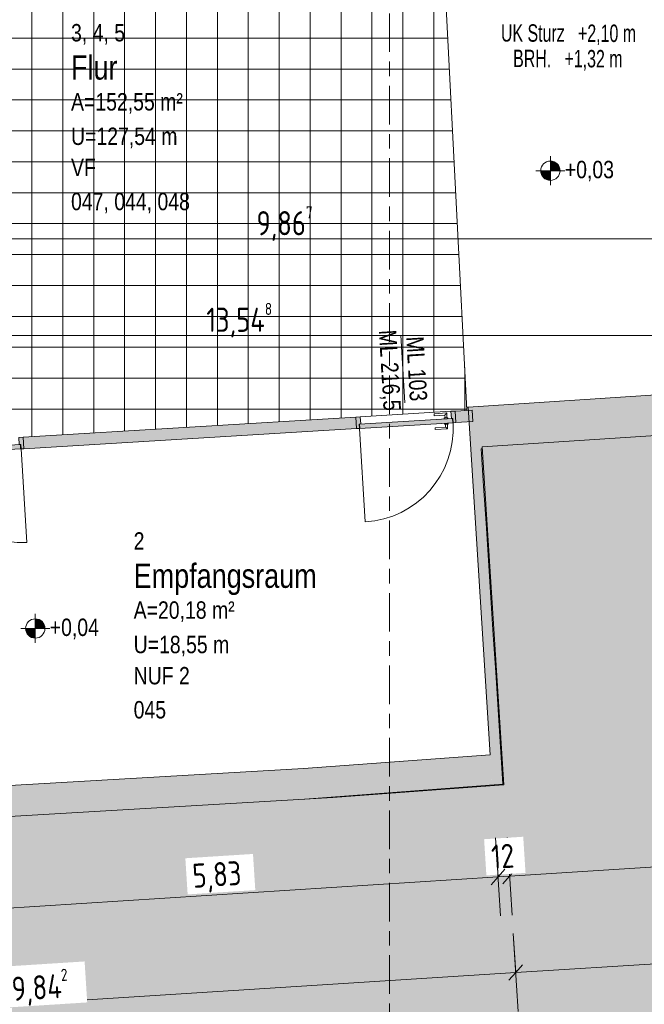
# Model space of a CAD drawing. Header units: metres. Extents: x 2 to 165, y -54 to 869.
# Tile 8 of 106: x 33.17 to 39.63, y -33.68 to -23.49. Entities that reach past the tile are written whole.
import ezdxf

# ---------------------------------------------------------------- set-up
doc = ezdxf.new("R2010")
doc.units = ezdxf.units.M
doc.linetypes.add('_Rasterlinie_', pattern=[0.75, 0.4, -0.1, 0.15, -0.1])
for name, color, linetype, lineweight in [('A_Bem', 7, 'Continuous', 5), ('A_Bem-100', 7, 'Continuous', 5), ('A_Detailelemente', 7, 'Continuous', 9), ('A_Fenster-Txt', 129, 'Continuous', 5), ('A_Geschossdecken', 7, 'Continuous', 5), ('A_Geschossdecken_Oberflächenschraffur', 7, 'Continuous', 5), ('A_Hoehenkoten', 124, 'Continuous', 5), ('A_Körper_Form', 7, 'Continuous', 5), ('A_Linien_Feine Linien', 7, 'Continuous', 5), ('A_Raster', 128, 'Continuous', 5), ('A_Raum-Txt', 16, 'Continuous', 5), ('A_Tuer', 128, 'Continuous', 5), ('A_Türen_Element', 128, 'Continuous', 5), ('A_Türen_Rahmen', 128, 'Continuous', 5), ('A_Wand', 244, 'Continuous', 5), ('A_Wand_Schraff', 1, 'Continuous', 5), ('A_Öffnung', 128, 'Continuous', 5)]:
    doc.layers.add(name, color=color, linetype=linetype, lineweight=lineweight)
doc.styles.add('Arial', font='arial.ttf', dxfattribs={"width": 0.8, "height": 0.18})
doc.styles.add('Arial Narrow', font='ARIALN.TTF', dxfattribs={"width": 0.8, "height": 0.18})
doc.styles.add('Arial_B', font='txt', dxfattribs={"width": 0.8, "height": 0.25})
doc.styles.add('ISOCPEUR', font='isocpeur.ttf', dxfattribs={"width": 0.8, "height": 0.25})
doc.dimstyles.new('BLB-Standard_2_5_Aussen_1', dxfattribs={"dimscale": 0.3048, "dimtxt": 0.248995, "dimasz": 0.492126, "dimexe": 1.32874, "dimexo": 0.0625, "dimgap": 0.032808, "dimtad": 1, "dimrnd": 0.001, "dimzin": 0, "dimdsep": 46, "dimtxsty": 'ISOCPEUR', "dimblk1": 'OBLIQUE', "dimblk2": 'OBLIQUE', "dimsah": 1, "dimcen": 0.09, "dimdle": 0.164042, "dimazin": 0, "dimtfac": 1, "dimtdec": 4, "dimtix": 1, "dimtmove": 0, "dimatfit": 3, "dimfxl": 1.32874, "dimfxlon": 1, "dimtvp": 1, "dimtolj": 1, "dimtzin": 0, "dimarcsym": 2})
doc.dimstyles.new('BLB-Standard_2_5_Aussen_maskiert', dxfattribs={"dimscale": 0.3048, "dimtxt": 0.248995, "dimasz": 0.492126, "dimexe": 1.32874, "dimexo": 0.0625, "dimgap": 0.032808, "dimtad": 1, "dimdec": 1, "dimlfac": 100, "dimrnd": 0.1, "dimdsep": 46, "dimtxsty": 'ISOCPEUR', "dimblk1": 'OBLIQUE', "dimblk2": 'OBLIQUE', "dimsah": 1, "dimcen": 0.09, "dimdle": 0.164042, "dimazin": 0, "dimtfac": 1, "dimtdec": 4, "dimtix": 1, "dimtmove": 0, "dimatfit": 3, "dimfxl": 1.32874, "dimfxlon": 1, "dimtvp": 1, "dimtfill": 1, "dimtolj": 1, "dimtzin": 0, "dimarcsym": 2})
doc.dimstyles.new('BLB-Standard_2_5_Aussen_maskiert_1', dxfattribs={"dimscale": 0.3048, "dimtxt": 0.248995, "dimasz": 0.492126, "dimexe": 1.32874, "dimexo": 0.0625, "dimgap": 0.032808, "dimtad": 1, "dimrnd": 0.001, "dimzin": 0, "dimdsep": 46, "dimtxsty": 'ISOCPEUR', "dimblk1": 'OBLIQUE', "dimblk2": 'OBLIQUE', "dimsah": 1, "dimcen": 0.09, "dimdle": 0.164042, "dimazin": 0, "dimtfac": 1, "dimtdec": 4, "dimtix": 1, "dimtmove": 0, "dimatfit": 3, "dimfxl": 1.32874, "dimfxlon": 1, "dimtvp": 1, "dimtfill": 1, "dimtolj": 1, "dimtzin": 0, "dimarcsym": 2})
pattern_1 = [(0, (56.97275, 0), (0, 0.32), []), (90, (56.97275, 0), (-0.32, 2e-17), [])]

# ---------------------------------------------------------------- blocks, each defined once
blk = doc.blocks.new('TU DF 1 - Rahmenstock flächenbündig variabel - DL - H - 840 x 2120-8069908-AB- E0-  OK FFB')
at = {"layer": 'A_Tuer', "lineweight": 9}
h = blk.add_hatch(color=253, dxfattribs=at)
h.paths.add_polyline_path([(-0.515, -0.06), (-0.485, -0.06), (-0.485, -0.015), (-0.47, -0.015), (-0.47, 0.06), (-0.515, 0.06), (-0.515, 0.051)], flags=0)
h.paths.add_polyline_path([(0.485, -0.06), (0.515, -0.06), (0.515, 0.06), (0.47, 0.06), (0.47, -0.015), (0.485, -0.015)], flags=0)
blk.add_hatch(color=253, dxfattribs=at).paths.add_polyline_path([(-0.481, -0.06), (0.481, -0.06), (0.481, -0.015), (-0.481, -0.015)], flags=0)
at = {"layer": 'A_Tuer', "color": 250, "lineweight": 9}
for p, q in [((-0.515, 0.06), (-0.515, -0.06)), ((-0.425, 0.045), (-0.425, -0.005)), ((-0.295, 0.045), (-0.425, 0.045)), ((-0.425, 0.045), (-0.425, -0.005)), ((-0.295, 0.045), (-0.425, 0.045)), ((-0.405, -0.005), (-0.405, 0.025)), ((-0.405, 0.025), (-0.295, 0.025)), ((-0.405, -0.005), (-0.405, 0.025)), ((-0.405, 0.025), (-0.295, 0.025)), ((-0.295, 0.045), (-0.295, 0.025)), ((-0.295, 0.045), (-0.295, 0.025)), ((0.515, -0.06), (0.515, 0.06)), ((-0.435, -0.005), (-0.435, -0.015)), ((-0.435, -0.005), (-0.395, -0.005)), ((-0.435, -0.06), (-0.435, -0.07)), ((-0.395, -0.07), (-0.435, -0.07)), ((-0.425, -0.07), (-0.425, -0.12)), ((-0.425, -0.07), (-0.425, -0.12)), ((-0.405, -0.1), (-0.405, -0.07)), ((-0.405, -0.1), (-0.405, -0.07)), ((-0.295, -0.1), (-0.405, -0.1)), ((-0.295, -0.1), (-0.405, -0.1)), ((-0.395, -0.015), (-0.395, -0.005)), ((-0.395, -0.07), (-0.395, -0.06)), ((-0.295, -0.1), (-0.295, -0.12)), ((-0.295, -0.1), (-0.295, -0.12)), ((-0.425, -0.12), (-0.295, -0.12)), ((-0.425, -0.12), (-0.295, -0.12))]:
    blk.add_line(p, q, dxfattribs=at)
for points in [[(-0.405, 0.025), (-0.405, 0.025), (-0.405, 0.025), (-0.406, 0.026), (-0.406, 0.026), (-0.407, 0.027), (-0.407, 0.027), (-0.408, 0.028), (-0.409, 0.029), (-0.41, 0.03), (-0.411, 0.031), (-0.411, 0.031), (-0.412, 0.032), (-0.412, 0.032), (-0.413, 0.033), (-0.414, 0.034), (-0.414, 0.034), (-0.415, 0.035), (-0.416, 0.036), (-0.416, 0.036), (-0.417, 0.037), (-0.418, 0.038), (-0.418, 0.038), (-0.419, 0.039), (-0.419, 0.039), (-0.42, 0.04), (-0.421, 0.041), (-0.421, 0.041), (-0.422, 0.042), (-0.423, 0.043), (-0.423, 0.043), (-0.424, 0.044), (-0.424, 0.044), (-0.425, 0.045), (-0.425, 0.045), (-0.425, 0.045)], [(-0.405, 0.025), (-0.405, 0.025), (-0.405, 0.025), (-0.406, 0.026), (-0.406, 0.026), (-0.407, 0.027), (-0.407, 0.027), (-0.408, 0.028), (-0.409, 0.029), (-0.41, 0.03), (-0.411, 0.031), (-0.411, 0.031), (-0.412, 0.032), (-0.412, 0.032), (-0.413, 0.033), (-0.414, 0.034), (-0.414, 0.034), (-0.415, 0.035), (-0.416, 0.036), (-0.416, 0.036), (-0.417, 0.037), (-0.418, 0.038), (-0.418, 0.038), (-0.419, 0.039), (-0.419, 0.039), (-0.42, 0.04), (-0.421, 0.041), (-0.421, 0.041), (-0.422, 0.042), (-0.423, 0.043), (-0.423, 0.043), (-0.424, 0.044), (-0.424, 0.044), (-0.425, 0.045), (-0.425, 0.045), (-0.425, 0.045)], [(-0.425, -0.12), (-0.425, -0.12), (-0.425, -0.12), (-0.424, -0.119), (-0.424, -0.119), (-0.423, -0.118), (-0.423, -0.118), (-0.422, -0.117), (-0.421, -0.116), (-0.42, -0.115), (-0.419, -0.114), (-0.419, -0.114), (-0.418, -0.113), (-0.418, -0.113), (-0.417, -0.112), (-0.416, -0.111), (-0.416, -0.111), (-0.415, -0.11), (-0.414, -0.109), (-0.414, -0.109), (-0.413, -0.108), (-0.412, -0.107), (-0.412, -0.107), (-0.411, -0.106), (-0.411, -0.106), (-0.41, -0.105), (-0.409, -0.104), (-0.409, -0.104), (-0.408, -0.103), (-0.407, -0.102), (-0.407, -0.102), (-0.406, -0.101), (-0.406, -0.101), (-0.405, -0.1), (-0.405, -0.1), (-0.405, -0.1)], [(-0.425, -0.12), (-0.425, -0.12), (-0.425, -0.12), (-0.424, -0.119), (-0.424, -0.119), (-0.423, -0.118), (-0.423, -0.118), (-0.422, -0.117), (-0.421, -0.116), (-0.42, -0.115), (-0.419, -0.114), (-0.419, -0.114), (-0.418, -0.113), (-0.418, -0.113), (-0.417, -0.112), (-0.416, -0.111), (-0.416, -0.111), (-0.415, -0.11), (-0.414, -0.109), (-0.414, -0.109), (-0.413, -0.108), (-0.412, -0.107), (-0.412, -0.107), (-0.411, -0.106), (-0.411, -0.106), (-0.41, -0.105), (-0.409, -0.104), (-0.409, -0.104), (-0.408, -0.103), (-0.407, -0.102), (-0.407, -0.102), (-0.406, -0.101), (-0.406, -0.101), (-0.405, -0.1), (-0.405, -0.1), (-0.405, -0.1)]]:
    blk.add_open_spline(points, degree=3, knots=[0, 0, 0, 0, 0.083333, 0.125, 0.166667, 0.208333, 0.229167, 0.25, 0.291667, 0.333333, 0.354167, 0.375, 0.395833, 0.416667, 0.4375, 0.458333, 0.479167, 0.5, 0.520833, 0.541667, 0.5625, 0.583333, 0.604167, 0.625, 0.645833, 0.666667, 0.6875, 0.708333, 0.75, 0.770833, 0.791667, 0.833333, 0.875, 0.916667, 1, 1, 1, 1], dxfattribs=at)
at = {"layer": 'A_Türen_Element', "color": 250, "lineweight": 9}
for p, q in [((0.481, -0.015), (-0.481, -0.015)), ((-0.481, -0.015), (-0.481, -0.06)), ((-0.481, -0.06), (0.481, -0.06)), ((0.481, -0.06), (0.481, -0.015))]:
    blk.add_line(p, q, dxfattribs=at)
at = {"layer": 'A_Türen_Rahmen', "color": 250, "lineweight": 9}
for p, q in [((-0.515, 0.06), (-0.47, 0.06)), ((-0.47, 0.06), (-0.47, -0.015)), ((0.47, 0.06), (0.515, 0.06)), ((0.47, -0.015), (0.47, 0.06)), ((-0.485, -0.06), (-0.515, -0.06)), ((-0.485, -0.015), (-0.485, -0.06)), ((-0.47, -0.015), (-0.485, -0.015)), ((0.485, -0.015), (0.47, -0.015)), ((0.485, -0.06), (0.485, -0.015)), ((0.515, -0.06), (0.485, -0.06))]:
    blk.add_line(p, q, dxfattribs=at)
at = {"layer": 'A_Öffnung', "color": 250, "lineweight": 9}
blk.add_line((0.485, -0.06), (0.485, -1.03), dxfattribs=at)
blk.add_arc((0.485, -0.06), 0.97, 180, 270, dxfattribs=at)
blk = doc.blocks.new('TU DF 1 - Rahmenstock flächenbündig variabel - DL - H - 840 x 2120-8069910-AB- E0-  OK FFB')
at = {"layer": 'A_Tuer', "lineweight": 9}
h = blk.add_hatch(color=253, dxfattribs=at)
h.paths.add_polyline_path([(0.515, 0.06), (0.485, 0.06), (0.485, 0.015), (0.47, 0.015), (0.47, -0.06), (0.515, -0.06)], flags=0)
h.paths.add_polyline_path([(-0.485, 0.06), (-0.515, 0.06), (-0.515, -0.06), (-0.47, -0.06), (-0.47, 0.015), (-0.485, 0.015), (-0.485, 0.048)], flags=0)
blk.add_hatch(color=253, dxfattribs=at).paths.add_polyline_path([(0.481, 0.06), (-0.481, 0.06), (-0.481, 0.015), (0.481, 0.015)], flags=0)
at = {"layer": 'A_Tuer', "color": 250, "lineweight": 9}
for p, q in [((-0.425, 0.12), (-0.425, 0.07)), ((-0.295, 0.12), (-0.425, 0.12)), ((-0.425, 0.12), (-0.425, 0.07)), ((-0.295, 0.12), (-0.425, 0.12)), ((-0.295, 0.12), (-0.295, 0.1)), ((-0.295, 0.12), (-0.295, 0.1)), ((-0.515, -0.06), (-0.515, 0.06)), ((-0.435, 0.07), (-0.435, 0.06)), ((-0.435, 0.07), (-0.395, 0.07)), ((-0.435, 0.015), (-0.435, 0.005)), ((-0.395, 0.005), (-0.435, 0.005)), ((-0.425, 0.005), (-0.425, -0.045)), ((-0.425, 0.005), (-0.425, -0.045)), ((-0.405, 0.07), (-0.405, 0.1)), ((-0.405, 0.1), (-0.295, 0.1)), ((-0.405, 0.07), (-0.405, 0.1)), ((-0.405, 0.1), (-0.295, 0.1)), ((-0.405, -0.025), (-0.405, 0.005)), ((-0.405, -0.025), (-0.405, 0.005)), ((-0.395, 0.06), (-0.395, 0.07)), ((-0.395, 0.005), (-0.395, 0.015)), ((0.515, 0.06), (0.515, -0.06)), ((-0.425, -0.045), (-0.295, -0.045)), ((-0.425, -0.045), (-0.295, -0.045)), ((-0.295, -0.025), (-0.405, -0.025)), ((-0.295, -0.025), (-0.405, -0.025)), ((-0.295, -0.025), (-0.295, -0.045)), ((-0.295, -0.025), (-0.295, -0.045))]:
    blk.add_line(p, q, dxfattribs=at)
for points in [[(-0.405, 0.1), (-0.405, 0.1), (-0.405, 0.1), (-0.406, 0.101), (-0.406, 0.101), (-0.407, 0.102), (-0.407, 0.102), (-0.408, 0.103), (-0.409, 0.104), (-0.41, 0.105), (-0.411, 0.106), (-0.411, 0.106), (-0.412, 0.107), (-0.412, 0.107), (-0.413, 0.108), (-0.414, 0.109), (-0.414, 0.109), (-0.415, 0.11), (-0.416, 0.111), (-0.416, 0.111), (-0.417, 0.112), (-0.418, 0.113), (-0.418, 0.113), (-0.419, 0.114), (-0.419, 0.114), (-0.42, 0.115), (-0.421, 0.116), (-0.421, 0.116), (-0.422, 0.117), (-0.423, 0.118), (-0.423, 0.118), (-0.424, 0.119), (-0.424, 0.119), (-0.425, 0.12), (-0.425, 0.12), (-0.425, 0.12)], [(-0.405, 0.1), (-0.405, 0.1), (-0.405, 0.1), (-0.406, 0.101), (-0.406, 0.101), (-0.407, 0.102), (-0.407, 0.102), (-0.408, 0.103), (-0.409, 0.104), (-0.41, 0.105), (-0.411, 0.106), (-0.411, 0.106), (-0.412, 0.107), (-0.412, 0.107), (-0.413, 0.108), (-0.414, 0.109), (-0.414, 0.109), (-0.415, 0.11), (-0.416, 0.111), (-0.416, 0.111), (-0.417, 0.112), (-0.418, 0.113), (-0.418, 0.113), (-0.419, 0.114), (-0.419, 0.114), (-0.42, 0.115), (-0.421, 0.116), (-0.421, 0.116), (-0.422, 0.117), (-0.423, 0.118), (-0.423, 0.118), (-0.424, 0.119), (-0.424, 0.119), (-0.425, 0.12), (-0.425, 0.12), (-0.425, 0.12)], [(-0.425, -0.045), (-0.425, -0.045), (-0.425, -0.045), (-0.424, -0.044), (-0.424, -0.044), (-0.423, -0.043), (-0.423, -0.043), (-0.422, -0.042), (-0.421, -0.041), (-0.42, -0.04), (-0.419, -0.039), (-0.419, -0.039), (-0.418, -0.038), (-0.418, -0.038), (-0.417, -0.037), (-0.416, -0.036), (-0.416, -0.036), (-0.415, -0.035), (-0.414, -0.034), (-0.414, -0.034), (-0.413, -0.033), (-0.412, -0.032), (-0.412, -0.032), (-0.411, -0.031), (-0.411, -0.031), (-0.41, -0.03), (-0.409, -0.029), (-0.409, -0.029), (-0.408, -0.028), (-0.407, -0.027), (-0.407, -0.027), (-0.406, -0.026), (-0.406, -0.026), (-0.405, -0.025), (-0.405, -0.025), (-0.405, -0.025)], [(-0.425, -0.045), (-0.425, -0.045), (-0.425, -0.045), (-0.424, -0.044), (-0.424, -0.044), (-0.423, -0.043), (-0.423, -0.043), (-0.422, -0.042), (-0.421, -0.041), (-0.42, -0.04), (-0.419, -0.039), (-0.419, -0.039), (-0.418, -0.038), (-0.418, -0.038), (-0.417, -0.037), (-0.416, -0.036), (-0.416, -0.036), (-0.415, -0.035), (-0.414, -0.034), (-0.414, -0.034), (-0.413, -0.033), (-0.412, -0.032), (-0.412, -0.032), (-0.411, -0.031), (-0.411, -0.031), (-0.41, -0.03), (-0.409, -0.029), (-0.409, -0.029), (-0.408, -0.028), (-0.407, -0.027), (-0.407, -0.027), (-0.406, -0.026), (-0.406, -0.026), (-0.405, -0.025), (-0.405, -0.025), (-0.405, -0.025)]]:
    blk.add_open_spline(points, degree=3, knots=[0, 0, 0, 0, 0.083333, 0.125, 0.166667, 0.208333, 0.229167, 0.25, 0.291667, 0.333333, 0.354167, 0.375, 0.395833, 0.416667, 0.4375, 0.458333, 0.479167, 0.5, 0.520833, 0.541667, 0.5625, 0.583333, 0.604167, 0.625, 0.645833, 0.666667, 0.6875, 0.708333, 0.75, 0.770833, 0.791667, 0.833333, 0.875, 0.916667, 1, 1, 1, 1], dxfattribs=at)
at = {"layer": 'A_Türen_Element', "color": 250, "lineweight": 9}
for p, q in [((-0.481, 0.06), (0.481, 0.06)), ((-0.481, 0.015), (-0.481, 0.06)), ((0.481, 0.015), (-0.481, 0.015)), ((0.481, 0.06), (0.481, 0.015))]:
    blk.add_line(p, q, dxfattribs=at)
at = {"layer": 'A_Türen_Rahmen', "color": 250, "lineweight": 9}
for p, q in [((-0.485, 0.06), (-0.515, 0.06)), ((-0.485, 0.015), (-0.485, 0.06)), ((-0.47, 0.015), (-0.485, 0.015)), ((-0.47, -0.06), (-0.47, 0.015)), ((0.485, 0.015), (0.47, 0.015)), ((0.47, 0.015), (0.47, -0.06)), ((0.515, 0.06), (0.485, 0.06)), ((0.485, 0.06), (0.485, 0.015)), ((-0.515, -0.06), (-0.47, -0.06)), ((0.47, -0.06), (0.515, -0.06))]:
    blk.add_line(p, q, dxfattribs=at)
at = {"layer": 'A_Öffnung', "color": 250, "lineweight": 9}
blk.add_line((0.485, 0.06), (0.485, 1.03), dxfattribs=at)
blk.add_arc((0.485, 0.06), 0.97, 90, 180, dxfattribs=at)
blk = doc.blocks.new('Beschriftung Türen DL oder ML - Durchgangslichte mit Kennzeichen-6113498-AB- E0-  OK FFB')
at = {"layer": 'A_Tuer'}
blk.add_line((0, 0.00349), (0, -0.00351), dxfattribs=at)
blk = doc.blocks.new('Höhenkoten - Kreuz gefüllt-6114407-AB- E0-  OK FFB')
at = {"layer": 'A_Hoehenkoten'}
h = blk.add_hatch(color=256, dxfattribs=at)
edge = h.paths.add_edge_path(flags=0)
edge.add_line((0.001, 0.0014), (0, 0.0014))
edge.add_line((0, 0.0014), (0, 0.0024))
edge.add_arc((0, 0.0014), 0.001, 0, 90, ccw=False)
h = blk.add_hatch(color=256, dxfattribs=at)
edge = h.paths.add_edge_path(flags=0)
edge.add_line((-0.001, 0.0014), (0, 0.0014))
edge.add_line((0, 0.0014), (0, 0.0004))
edge.add_arc((0, 0.0014), 0.001, 180, 270, ccw=False)
for p, q in [((0, 0.0029), (0, -0.0001)), ((0, 0.0014), (0, 0.0024)), ((0, 0.0024), (0, 0.0014)), ((0, 0.0024), (0, 0.0014)), ((0, 0.0014), (0, 0.0024)), ((-0.0015, 0.0014), (0.0015, 0.0014)), ((-0.001, 0.0014), (0, 0.0014)), ((0, 0.0014), (-0.001, 0.0014)), ((0, 0.0014), (-0.001, 0.0014)), ((-0.001, 0.0014), (0, 0.0014)), ((0.001, 0.0014), (0, 0.0014)), ((0, 0.0014), (0, 0.0004)), ((0, 0.0004), (0, 0.0014)), ((0, 0.0014), (0.001, 0.0014)), ((0, 0.0014), (0.001, 0.0014)), ((0.001, 0.0014), (0, 0.0014)), ((0, 0.0014), (0, 0.0004)), ((0, 0.0004), (0, 0.0014))]:
    blk.add_line(p, q, dxfattribs=at)
for start, end in [(90, 180), (90, 180), (360, 90), (360, 90), (180, 270), (180, 270), (270, 0), (270, 360)]:
    blk.add_arc((0, 0.0014), 0.001, start, end, dxfattribs=at)
blk = doc.blocks.new('DIMBLOCK112-AB- E0-  OK FFB')
at = {"layer": 'A_Bem-100'}
for p, q in [((43.697, -31.601), (43.749, -32.409)), ((43.723, -32.005), (43.697, -31.601)), ((38.212, -31.95), (38.264, -32.758)), ((38.238, -32.354), (38.212, -31.95)), ((43.723, -32.005), (38.238, -32.354))]:
    blk.add_line(p, q, dxfattribs=at)
at = {"layer": 'A_Bem-100', "lineweight": 9}
for p, q in [((43.723, -32.005), (43.793, -31.925)), ((43.723, -32.005), (43.653, -32.085)), ((38.238, -32.354), (38.308, -32.275)), ((38.238, -32.354), (38.168, -32.434))]:
    blk.add_line(p, q, dxfattribs=at)
at = {"layer": 'A_Bem-100', "color": 0, "insert": (40.665, -31.862), "char_height": 0.25, "width": 0.7081, "attachment_point": 1, "rotation": 3.6443, "line_spacing_factor": 1.149209, "style": 'ISOCPEUR', "bg_fill": 3, "box_fill_scale": 1.25, "bg_fill_color": 256, "bg_fill_true_color": 13158600, "bg_fill_transparency": 0}
blk.add_mtext('5,49\\A2\\H0.5x;\\S6^  ;\\H2x;', dxfattribs=at)
blk = doc.blocks.new('_Oblique')
at = {"color": 0, "linetype": 'ByBlock', "lineweight": -2}
blk.add_line((-0.5, -0.5), (0.5, 0.5), dxfattribs=at)
blk = doc.blocks.new('DIMBLOCK113-AB- E0-  OK FFB')
at = {"layer": 'A_Bem-100'}
for p, q in [((38.092, -31.958), (38.144, -32.766)), ((38.118, -32.362), (38.092, -31.958)), ((38.212, -31.95), (38.264, -32.758)), ((38.238, -32.354), (38.212, -31.95)), ((38.238, -32.354), (38.118, -32.362))]:
    blk.add_line(p, q, dxfattribs=at)
at = {"layer": 'A_Bem-100', "lineweight": 9}
for p, q in [((38.118, -32.362), (38.188, -32.282)), ((38.238, -32.354), (38.308, -32.275)), ((38.118, -32.362), (38.048, -32.442)), ((38.238, -32.354), (38.168, -32.434))]:
    blk.add_line(p, q, dxfattribs=at)
at = {"layer": 'A_Bem-100', "color": 0, "insert": (38.04, -32.03), "char_height": 0.25, "width": 0.28085, "attachment_point": 1, "rotation": 3.6443, "line_spacing_factor": 1.149209, "style": 'ISOCPEUR', "bg_fill": 3, "box_fill_scale": 1.25, "bg_fill_color": 256, "bg_fill_true_color": 13158600, "bg_fill_transparency": 0}
blk.add_mtext('12', dxfattribs=at)
blk = doc.blocks.new('DIMBLOCK114-AB- E0-  OK FFB')
at = {"layer": 'A_Bem-100'}
for p, q in [((38.092, -31.958), (38.144, -32.766)), ((38.118, -32.362), (38.092, -31.958)), ((32.274, -32.328), (32.325, -33.137)), ((32.3, -32.732), (32.274, -32.328)), ((38.118, -32.362), (32.3, -32.732))]:
    blk.add_line(p, q, dxfattribs=at)
at = {"layer": 'A_Bem-100', "lineweight": 9}
for p, q in [((38.118, -32.362), (38.188, -32.282)), ((38.118, -32.362), (38.048, -32.442)), ((32.3, -32.732), (32.37, -32.653)), ((32.3, -32.732), (32.229, -32.812))]:
    blk.add_line(p, q, dxfattribs=at)
at = {"layer": 'A_Bem-100', "color": 0, "insert": (34.948, -32.227), "char_height": 0.25, "width": 0.57664, "attachment_point": 1, "rotation": 3.6443, "line_spacing_factor": 1.149209, "style": 'ISOCPEUR', "bg_fill": 3, "box_fill_scale": 1.25, "bg_fill_color": 256, "bg_fill_true_color": 13158600, "bg_fill_transparency": 0}
blk.add_mtext('5,83', dxfattribs=at)
blk = doc.blocks.new('DIMBLOCK168-AB- E0-  OK FFB')
at = {"layer": 'A_Bem-100'}
for p, q in [((44.208, -32.57), (44.26, -33.379)), ((44.234, -32.974), (44.208, -32.57)), ((38.276, -32.948), (38.327, -33.756)), ((38.301, -33.352), (38.276, -32.948)), ((44.284, -32.971), (38.301, -33.352))]:
    blk.add_line(p, q, dxfattribs=at)
at = {"layer": 'A_Bem-100', "lineweight": 9}
for p, q in [((44.234, -32.974), (44.304, -32.895)), ((44.234, -32.974), (44.164, -33.054)), ((38.301, -33.352), (38.371, -33.273)), ((38.301, -33.352), (38.231, -33.432))]:
    blk.add_line(p, q, dxfattribs=at)
at = {"layer": 'A_Bem-100', "color": 0, "insert": (40.952, -32.846), "char_height": 0.25, "width": 0.7081, "attachment_point": 1, "rotation": 3.6443, "line_spacing_factor": 1.149209, "style": 'ISOCPEUR', "bg_fill": 3, "box_fill_scale": 1.25, "bg_fill_color": 256, "bg_fill_true_color": 13158600, "bg_fill_transparency": 0}
blk.add_mtext('5,94\\A2\\H0.5x;\\S5^  ;\\H2x;', dxfattribs=at)
blk = doc.blocks.new('DIMBLOCK169-AB- E0-  OK FFB')
at = {"layer": 'A_Bem-100'}
for p, q in [((38.276, -32.948), (38.327, -33.756)), ((38.301, -33.352), (38.276, -32.948)), ((38.301, -33.352), (28.429, -33.981)), ((28.453, -33.574), (28.505, -34.382)), ((28.479, -33.978), (28.453, -33.574))]:
    blk.add_line(p, q, dxfattribs=at)
at = {"layer": 'A_Bem-100', "lineweight": 9}
for p, q in [((38.301, -33.352), (38.371, -33.273)), ((38.301, -33.352), (38.231, -33.432)), ((28.479, -33.978), (28.549, -33.898)), ((28.479, -33.978), (28.409, -34.057))]:
    blk.add_line(p, q, dxfattribs=at)
at = {"layer": 'A_Bem-100', "color": 0, "insert": (33.074, -33.348), "char_height": 0.25, "width": 0.7081, "attachment_point": 1, "rotation": 3.6443, "line_spacing_factor": 1.149209, "style": 'ISOCPEUR', "bg_fill": 3, "box_fill_scale": 1.25, "bg_fill_color": 256, "bg_fill_true_color": 13158600, "bg_fill_transparency": 0}
blk.add_mtext('9,84\\A2\\H0.5x;\\S2^  ;\\H2x;', dxfattribs=at)
blk = doc.blocks.new('DIMBLOCK199-AB- E0-  OK FFB')
at = {"layer": 'A_Bem-100'}
for p, q in [((30.97, -25.352), (30.97, -26.162)), ((30.97, -25.757), (30.97, -25.352)), ((40.836, -25.352), (40.836, -26.162)), ((40.836, -25.757), (40.836, -25.352)), ((30.92, -25.757), (40.886, -25.757))]:
    blk.add_line(p, q, dxfattribs=at)
at = {"layer": 'A_Bem-100', "lineweight": 9}
for p, q in [((30.97, -25.757), (31.045, -25.682)), ((40.836, -25.757), (40.911, -25.682)), ((30.97, -25.757), (30.895, -25.832)), ((40.836, -25.757), (40.761, -25.832))]:
    blk.add_line(p, q, dxfattribs=at)
at = {"layer": 'A_Bem-100', "color": 0, "insert": (35.618, -25.42), "char_height": 0.25, "width": 0.68419, "attachment_point": 1, "line_spacing_factor": 1.149209, "style": 'ISOCPEUR'}
blk.add_mtext('9,86\\A2\\H0.5x;\\S7^  ;\\H2x;', dxfattribs=at)
blk = doc.blocks.new('DIMBLOCK206-AB- E0-  OK FFB')
at = {"layer": 'A_Bem-100'}
for p, q in [((28.669, -26.352), (28.669, -27.162)), ((28.669, -26.757), (28.669, -26.352)), ((42.217, -26.352), (42.217, -27.162)), ((42.217, -26.757), (42.217, -26.352)), ((28.619, -26.757), (42.267, -26.757))]:
    blk.add_line(p, q, dxfattribs=at)
at = {"layer": 'A_Bem-100', "lineweight": 9}
for p, q in [((28.669, -26.757), (28.744, -26.682)), ((42.217, -26.757), (42.292, -26.682)), ((28.669, -26.757), (28.594, -26.832)), ((42.217, -26.757), (42.142, -26.832))]:
    blk.add_line(p, q, dxfattribs=at)
at = {"layer": 'A_Bem-100', "color": 0, "insert": (35.099, -26.42), "char_height": 0.25, "width": 0.82462, "attachment_point": 1, "line_spacing_factor": 1.149209, "style": 'ISOCPEUR'}
blk.add_mtext('13,54\\A2\\H0.5x;\\S8^  ;\\H2x;', dxfattribs=at)

msp = doc.modelspace()

# ---------------------------------------------------------------- hatches: boundary and pattern name
at = {"layer": 'A_Detailelemente'}
msp.add_hatch(color=254, dxfattribs=at).paths.add_polyline_path([(39.8549, -44.3951), (45.6, -43.9934), (43.4667, -27.5489), (37.9547, -27.909), (38.1776, -31.409), (36.4076, -31.5396), (31.8834, -31.8041), (32.2628, -36.678), (39.2843, -36.2351), (39.7592, -43.0264)], flags=0)
at = {"layer": 'A_Geschossdecken_Oberflächenschraffur'}
h = msp.add_hatch(dxfattribs=at)
h.set_pattern_fill('FP_38', color=9, style=0, pattern_type=2)
h.set_pattern_definition(pattern_1)
h.paths.add_polyline_path([(28.6695, -28.0387), (32.0269, -27.8532), (32.0283, -27.8804), (37.7956, -27.532), (37.5822, -23.3636), (30.8594, -23.3855), (30.8754, -6.7647), (30.3754, -6.78), (30.3754, -4.3401), (30.3654, -4.3395), (30.3654, -4.3301), (30.3154, -4.3298), (30.3158, -4.2001), (30.3354, -4.2001), (30.3354, -4.3101), (30.3654, -4.3101), (30.3654, -4.3001), (30.3754, -4.3001), (30.3754, -3.1804), (30.3672, -3.1804), (30.3673, -1.8402), (30.3687, -1.8402), (30.3687, -1.8362), (30.3669, -1.8362), (30.3658, -1.7902), (30.3568, -1.7895), (30.3568, -1.7802), (30.3068, -1.78), (30.3072, -1.6503), (30.3267, -1.6503), (30.3268, -1.7603), (30.3568, -1.7602), (30.3568, -1.7502), (30.3668, -1.7502), (30.3658, -0.9842), (30.3687, -0.9842), (30.3676, -0.9802), (30.3658, -0.9802), (30.3635, 0.9498), (30.3687, 0.9498), (30.3682, 0.9538), (30.3634, 0.9538), (30.3624, 0.9998), (30.3534, 1.0005), (30.3533, 1.0098), (30.3033, 1.01), (30.3037, 1.1397), (30.3232, 1.1397), (30.3233, 1.0297), (30.3533, 1.0298), (30.3533, 1.0398), (30.3633, 1.0398), (30.3624, 1.8058), (30.3687, 1.8058), (30.3686, 1.8098), (30.3623, 1.8098), (30.3621, 2.5273), (30.3621, 3.1597), (30.3662, 3.4257), (30.3687, 3.4257), (30.3687, 3.4296), (30.3662, 3.4297), (30.3662, 3.4757), (30.3569, 3.4765), (30.357, 3.4858), (30.3071, 3.4869), (30.31, 3.6166), (30.329, 3.6152), (30.3277, 3.5063), (30.3574, 3.5063), (30.3575, 3.5158), (30.3675, 3.5158), (30.3833, 4.5497), (28.6624, 4.5752), (28.6626, 4.1688), (28.7269, 4.1688), (28.7269, 3.8288), (28.6626, 3.8288), (28.6635, 0.1689), (28.7319, 0.1689), (28.7319, -0.1711), (28.6635, -0.1711), (28.6643, -3.8311), (28.7294, -3.8311), (28.7294, -4.1711), (28.6643, -4.1711), (28.666, -7.8386), (28.7294, -7.8386), (28.7294, -8.1786), (28.6652, -8.1786), (28.6661, -11.8286), (28.729, -11.8286), (28.729, -12.1686), (28.6661, -12.1686), (28.6677, -15.8286), (28.7269, -15.8286), (28.7269, -16.1686), (28.6669, -16.1686), (28.6685, -19.8286), (28.7294, -19.8286), (28.7294, -20.1686), (28.6678, -20.1686), (28.6685, -23.2286), (28.7394, -23.2286), (28.7394, -23.5686), (28.6686, -23.5686), (28.6692, -26.4762)], flags=0)
h.paths.add_polyline_path([(28.6692, -26.4762), (28.6696, -25.7362), (29.7291, -25.7359), (29.7292, -26.4759), (28.6696, -26.4762)], flags=0)
h.paths.add_polyline_path([(30.3568, -1.7844), (30.3568, -1.7844), (30.3568, -1.7844)], flags=0)
h.paths.add_polyline_path([(30.3533, 1.0056), (30.3533, 1.0056), (30.3533, 1.0056)], flags=0)
h = msp.add_hatch(dxfattribs=at)
h.set_pattern_fill('FP_38', color=9, style=0, pattern_type=2)
h.set_pattern_definition(pattern_1)
h.paths.add_polyline_path([(28.6695, -28.0387), (32.0269, -27.8532), (32.0283, -27.8804), (37.7956, -27.532), (37.5822, -23.3636), (30.8594, -23.3855), (30.8754, -6.7647), (30.3754, -6.78), (30.3754, -4.3401), (30.3654, -4.3395), (30.3654, -4.3301), (30.3154, -4.3298), (30.3158, -4.2001), (30.3354, -4.2001), (30.3354, -4.3101), (30.3654, -4.3101), (30.3654, -4.3001), (30.3754, -4.3001), (30.3754, -3.1804), (30.3672, -3.1804), (30.3673, -1.8402), (30.3687, -1.8402), (30.3687, -1.8362), (30.3669, -1.8362), (30.3658, -1.7902), (30.3568, -1.7895), (30.3568, -1.7802), (30.3068, -1.78), (30.3072, -1.6503), (30.3267, -1.6503), (30.3268, -1.7603), (30.3568, -1.7602), (30.3568, -1.7502), (30.3668, -1.7502), (30.3658, -0.9842), (30.3687, -0.9842), (30.3676, -0.9802), (30.3658, -0.9802), (30.3635, 0.9498), (30.3687, 0.9498), (30.3682, 0.9538), (30.3634, 0.9538), (30.3624, 0.9998), (30.3534, 1.0005), (30.3533, 1.0098), (30.3033, 1.01), (30.3037, 1.1397), (30.3232, 1.1397), (30.3233, 1.0297), (30.3533, 1.0298), (30.3533, 1.0398), (30.3633, 1.0398), (30.3624, 1.8058), (30.3687, 1.8058), (30.3686, 1.8098), (30.3623, 1.8098), (30.3621, 2.5273), (30.3621, 3.1597), (30.3662, 3.4257), (30.3687, 3.4257), (30.3687, 3.4296), (30.3662, 3.4297), (30.3662, 3.4757), (30.3569, 3.4765), (30.357, 3.4858), (30.3071, 3.4869), (30.31, 3.6166), (30.329, 3.6152), (30.3277, 3.5063), (30.3574, 3.5063), (30.3575, 3.5158), (30.3675, 3.5158), (30.3833, 4.5497), (28.6624, 4.5752), (28.6626, 4.1688), (28.7269, 4.1688), (28.7269, 3.8288), (28.6626, 3.8288), (28.6635, 0.1689), (28.7319, 0.1689), (28.7319, -0.1711), (28.6635, -0.1711), (28.6643, -3.8311), (28.7294, -3.8311), (28.7294, -4.1711), (28.6643, -4.1711), (28.666, -7.8386), (28.7294, -7.8386), (28.7294, -8.1786), (28.6652, -8.1786), (28.6661, -11.8286), (28.729, -11.8286), (28.729, -12.1686), (28.6661, -12.1686), (28.6677, -15.8286), (28.7269, -15.8286), (28.7269, -16.1686), (28.6669, -16.1686), (28.6685, -19.8286), (28.7294, -19.8286), (28.7294, -20.1686), (28.6678, -20.1686), (28.6685, -23.2286), (28.7394, -23.2286), (28.7394, -23.5686), (28.6686, -23.5686), (28.6692, -26.4762)], flags=0)
h.paths.add_polyline_path([(28.6692, -26.4762), (28.6696, -25.7362), (29.7291, -25.7359), (29.7292, -26.4759), (28.6696, -26.4762)], flags=0)
h.paths.add_polyline_path([(30.3568, -1.7844), (30.3568, -1.7844), (30.3568, -1.7844)], flags=0)
h.paths.add_polyline_path([(30.3533, 1.0056), (30.3533, 1.0056), (30.3533, 1.0056)], flags=0)
at = {"layer": 'A_Körper_Form', "lineweight": 9}
h = msp.add_hatch(color=254, dxfattribs=at)
h.paths.add_polyline_path([(44.789, -37.742), (45.0746, -37.7272), (43.7676, -27.5476), (43.469, -27.5672), (44.7872, -37.7282)], flags=0)
h.paths.add_polyline_path([(36.117, -31.5566), (36.4076, -31.5396), (38.1776, -31.409), (37.956, -27.9291), (37.9442, -27.9299), (38.1693, -31.4028), (36.1851, -31.5515)], flags=0)
at = {"layer": 'A_Wand_Schraff', "lineweight": 9}
for points in [[(37.835, -27.9168), (43.4667, -27.5489), (43.4125, -27.1315), (37.8083, -27.4977), (37.8226, -27.7232)], [(38.0579, -31.4178), (38.1776, -31.409), (37.9547, -27.909), (37.835, -27.9168), (38.0574, -31.409)], [(36.1249, -31.5561), (36.4076, -31.5396), (38.0579, -31.4178), (38.0376, -31.0985), (36.1042, -31.2411), (36.1238, -31.5396)], [(31.9134, -31.8018), (32.3855, -31.7748), (36.1249, -31.5561), (36.1042, -31.2411), (31.8967, -31.4823), (31.9048, -31.6379)]]:
    msp.add_hatch(color=253, dxfattribs=at).paths.add_polyline_path(points, flags=0)
h = msp.add_hatch(color=253, dxfattribs=at)
h.paths.add_polyline_path([(32.0346, -28.0002), (32.1828, -27.9913), (32.1756, -27.8715), (32.0283, -27.8804)], flags=0)
h.paths.add_polyline_path([(33.211, -27.9292), (36.6547, -27.7212), (36.6475, -27.6014), (33.2037, -27.8094)], flags=0)
h.paths.add_polyline_path([(37.6828, -27.6591), (37.8579, -27.6485), (37.8507, -27.5287), (37.6756, -27.5393)], flags=0)

# ---------------------------------------------------------------- linework, layer by layer
at = {"layer": 'A_Geschossdecken', "color": 253, "lineweight": 9}
for p, q in [((37.7956, -27.532), (37.5822, -23.3636)), ((37.7939, -27.4986), (37.8083, -27.4977)), ((36.6924, -27.5987), (37.6307, -27.542)), ((36.6883, -27.7134), (36.6843, -27.7137)), ((37.6528, -27.6599), (37.6488, -27.6601)), ((33.1797, -27.9083), (33.1757, -27.9086))]:
    msp.add_line(p, q, dxfattribs=at)
at = {"layer": 'A_Körper_Form', "color": 253, "lineweight": 9}
msp.add_line((37.956, -27.9291), (37.9442, -27.9299), dxfattribs=at)
at = {"layer": 'A_Körper_Form', "color": 253, "lineweight": 9, "flags": 128}
for points in [[(37.9442, -27.9299), (37.9692, -28.3157), (37.9942, -28.7016), (38.0192, -29.0875), (38.0442, -29.4734), (38.0693, -29.8593), (38.0943, -30.2452), (38.1193, -30.6311), (38.1443, -31.0169), (38.1693, -31.4028)], [(38.1693, -31.4028), (37.9413, -31.4199), (37.7133, -31.437), (37.4852, -31.4541), (37.2572, -31.4711), (37.0292, -31.4882), (36.8011, -31.5053), (36.5731, -31.5224), (36.3451, -31.5395), (36.117, -31.5566)]]:
    msp.add_lwpolyline(points, dxfattribs=at)
at = {"layer": 'A_Linien_Feine Linien'}
for p, q in [((43.4667, -27.5489), (37.9547, -27.909)), ((37.9547, -27.909), (38.1776, -31.409)), ((38.1776, -31.409), (36.4076, -31.5396)), ((36.4076, -31.5396), (31.8834, -31.8041))]:
    msp.add_line(p, q, dxfattribs=at)
at = {"layer": 'A_Wand', "color": 250, "lineweight": 9}
for p, q in [((43.4125, -27.1315), (37.8083, -27.4977)), ((37.8083, -27.4977), (38.0376, -31.0985)), ((36.6475, -27.6014), (33.2037, -27.8094)), ((36.6547, -27.7212), (36.6475, -27.6014)), ((37.8507, -27.5287), (37.6756, -27.5393)), ((37.6756, -27.5393), (37.6828, -27.6591)), ((37.8579, -27.6485), (37.8507, -27.5287)), ((33.211, -27.9292), (36.6547, -27.7212)), ((37.6828, -27.6591), (37.8579, -27.6485)), ((33.2037, -27.8094), (33.211, -27.9292)), ((38.0376, -31.0985), (36.1042, -31.2411)), ((36.1042, -31.2411), (32.2162, -31.4639))]:
    msp.add_line(p, q, dxfattribs=at)

# ---------------------------------------------------------------- block references
at = {"layer": 'A_Hoehenkoten', "xscale": 99.99999999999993, "yscale": 99.99999999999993, "zscale": 99.99999999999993}
for p in [(38.6598, -25.1919), (33.3288, -29.9301)]:
    msp.add_blockref('Höhenkoten - Kreuz gefüllt-6114407-AB- E0-  OK FFB', p, dxfattribs=at)
at = {"layer": 'A_Tuer', "xscale": 99.99999999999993, "yscale": 99.99999999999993, "zscale": 99.99999999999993, "rotation": 183.4565088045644}
msp.add_blockref('Beschriftung Türen DL oder ML - Durchgangslichte mit Kennzeichen-6113498-AB- E0-  OK FFB', (37.1335, -27.1056), dxfattribs=at)
at = {"layer": 'A_Tuer', "color": 250, "lineweight": 9}
for name, p, rotation in [('TU DF 1 - Rahmenstock flächenbündig variabel - DL - H - 840 x 2120-8069910-AB- E0-  OK FFB', (37.1651, -27.6302), 183.4565088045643), ('TU DF 1 - Rahmenstock flächenbündig variabel - DL - H - 840 x 2120-8069908-AB- E0-  OK FFB', (32.6933, -27.9003), 3.456508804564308)]:
    msp.add_blockref(name, p, dxfattribs=dict(at, rotation=rotation))

# ---------------------------------------------------------------- texts
at = {"layer": 'A_Fenster-Txt', "char_height": 0.18, "attachment_point": 1, "rotation": 359.78755, "style": 'Arial Narrow'}
for s, insert, width in [('UK Sturz   +2,10 m', (38.1486, -23.5351), 1.629029), ('BRH.   +1,32 m', (38.2748, -23.7992), 1.321181)]:
    msp.add_mtext(s, dxfattribs=dict(at, insert=insert, width=width))
at = {"layer": 'A_Hoehenkoten', "char_height": 0.18, "width": 0.601593, "attachment_point": 1, "line_spacing_factor": 0.941778, "style": 'Arial'}
for s, insert in [('+0,03', (38.8092, -24.9498)), ('+0,04', (33.4782, -29.6879))]:
    msp.add_mtext(s, dxfattribs=dict(at, insert=insert))
at = {"layer": 'A_Raum-Txt', "attachment_point": 1}
for s, insert, char_height, width, style in [('3, 4, 5', (33.6986, -23.5335), 0.18, 0.66059, 'Arial'), ('Flur', (33.6986, -23.8589), 0.25, 0.64135, 'Arial_B'), ('A=152,55 m²', (33.6986, -24.2487), 0.18, 1.378902, 'Arial'), ('U=127,54 m', (33.6986, -24.6054), 0.18, 1.314767, 'Arial'), ('VF', (33.6986, -24.928), 0.18, 0.307848, 'Arial'), ('047, 044, 048', (33.6986, -25.2806), 0.18, 1.468691, 'Arial'), ('2', (34.3467, -28.7942), 0.18, 0.134683, 'Arial'), ('Empfangsraum', (34.3467, -29.1196), 0.25, 2.45637, 'Arial_B'), ('A=20,18 m²', (34.3467, -29.5095), 0.18, 1.244219, 'Arial'), ('U=18,55 m', (34.3467, -29.8661), 0.18, 1.180084, 'Arial'), ('NUF 2', (34.3467, -30.1887), 0.18, 0.692658, 'Arial'), ('045', (34.3467, -30.5414), 0.18, 0.40405, 'Arial')]:
    msp.add_mtext(s, dxfattribs=dict(at, insert=insert, char_height=char_height, width=width, style=style))
at = {"layer": 'A_Tuer', "char_height": 0.18, "attachment_point": 1, "rotation": 273.45651, "style": 'Arial'}
for s, insert, width in [('ML 216,5', (37.0638, -26.6939), 1.000506), ('ML 103', (37.3462, -26.7616), 0.801687)]:
    msp.add_mtext(s, dxfattribs=dict(at, insert=insert, width=width))

# ---------------------------------------------------------------- dimensions: what is measured, and where the dimension line sits
at = {"layer": 'A_Bem'}
for base, p1, p2, text, override, picture, middle in [((40.8363, -25.7568), (30.9695, -25.3518), (40.8363, -25.3518), '\\A1;9,86\\Q;{\\A1;{\\H0.5x;\\S7^ ;}}', {"dimpost": '<>', "dimfxl": 9.866775}, 'DIMBLOCK199-AB- E0-  OK FFB', (35.9029, -25.5968)), ((42.2169, -26.7568), (28.6692, -26.3518), (42.2169, -26.3518), '\\A1;13,54\\Q;{\\A1;{\\H0.5x;\\S8^ ;}}', {"dimpost": '<>', "dimfxl": 13.547717}, 'DIMBLOCK206-AB- E0-  OK FFB', (35.4431, -26.5968))]:
    dim = msp.add_linear_dim(base=base, p1=p1, p2=p2, text=text, dimstyle='BLB-Standard_2_5_Aussen_1', override=override, dxfattribs=at)
    dim.commit()
    dim.dimension.update_dxf_attribs({"geometry": picture, "text_midpoint": middle})

# ---------------------------------------------------------------- next in the draw order: dimensions: what is measured, and where the dimension line sits
dim = msp.add_linear_dim(base=(38.2378, -32.3543), p1=(43.6972, -31.6008), p2=(38.2121, -31.9501), angle=3.64428, text='\\A1;5,49\\Q;{\\A1;{\\H0.5x;\\S6^ ;}}', dimstyle='BLB-Standard_2_5_Aussen_maskiert_1', override={"dimpost": '<>', "dimfxl": 5.496186}, dxfattribs=at)
dim.commit()
dim.dimension.update_dxf_attribs({"geometry": 'DIMBLOCK112-AB- E0-  OK FFB', "text_midpoint": (40.9702, -32.0199)})

# ---------------------------------------------------------------- next in the draw order: dimensions: what is measured, and where the dimension line sits
dim = msp.add_linear_dim(base=(38.1181, -32.3619), p1=(38.2121, -31.9501), p2=(38.0923, -31.9577), angle=3.64428, dimstyle='BLB-Standard_2_5_Aussen_maskiert', override={"dimpost": '<>', "dimfxl": 0.12}, dxfattribs=at)
dim.commit()
dim.dimension.update_dxf_attribs({"geometry": 'DIMBLOCK113-AB- E0-  OK FFB', "text_midpoint": (38.1694, -32.2234)})

# ---------------------------------------------------------------- next in the draw order: dimensions: what is measured, and where the dimension line sits
dim = msp.add_linear_dim(base=(32.2996, -32.7325), p1=(38.0923, -31.9577), p2=(32.2738, -32.3283), angle=3.64428, dimstyle='BLB-Standard_2_5_Aussen_maskiert_1', override={"dimpost": '<>', "dimfxl": 5.830299}, dxfattribs=at)
dim.commit()
dim.dimension.update_dxf_attribs({"geometry": 'DIMBLOCK114-AB- E0-  OK FFB', "text_midpoint": (35.2002, -32.4125)})

# ---------------------------------------------------------------- next in the draw order: linework, layer by layer
at = {"layer": 'A_Raster', "linetype": '_Rasterlinie_', "lineweight": 9}
msp.add_line((36.9942, -53.073), (36.9942, 37.0621), dxfattribs=at)

# ---------------------------------------------------------------- next in the draw order: dimensions: what is measured, and where the dimension line sits
at = {"layer": 'A_Bem'}
dim = msp.add_linear_dim(base=(38.3014, -33.3523), p1=(44.2082, -32.5702), p2=(38.2757, -32.9481), angle=3.64428, text='\\A1;5,94\\Q;{\\A1;{\\H0.5x;\\S5^ ;}}', dimstyle='BLB-Standard_2_5_Aussen_maskiert_1', override={"dimpost": '<>', "dimfxl": 5.944546}, dxfattribs=at)
dim.commit()
dim.dimension.update_dxf_attribs({"geometry": 'DIMBLOCK168-AB- E0-  OK FFB', "text_midpoint": (41.2575, -33.0037)})

# ---------------------------------------------------------------- next in the draw order: dimensions: what is measured, and where the dimension line sits
dim = msp.add_linear_dim(base=(28.4792, -33.9778), p1=(38.2757, -32.9481), p2=(28.4535, -33.5737), angle=3.64428, text='\\A1;9,84\\Q;{\\A1;{\\H0.5x;\\S2^ ;}}', dimstyle='BLB-Standard_2_5_Aussen_maskiert_1', override={"dimpost": '<>', "dimfxl": 9.842079}, dxfattribs=at)
dim.commit()
dim.dimension.update_dxf_attribs({"geometry": 'DIMBLOCK169-AB- E0-  OK FFB', "text_midpoint": (33.3801, -33.5054)})

doc.saveas('drawing.dxf')
